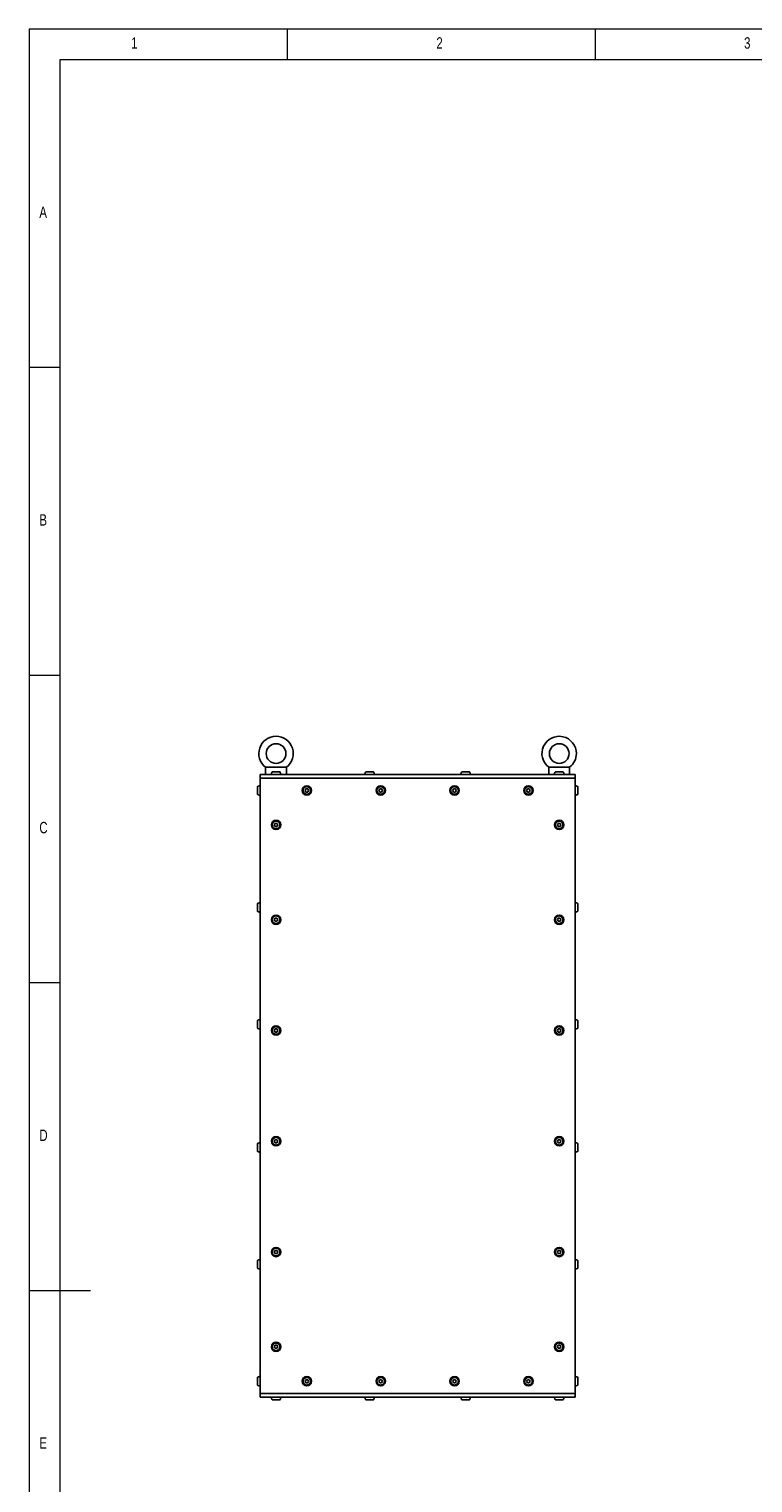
# Model space of a CAD drawing. Header units: millimetres. Extents: x 5 to 595, y 5 to 415.
# Tile 27 of 68: x 5 to 123, y 179 to 415. Entities that reach past the tile are written whole.
import ezdxf

# ---------------------------------------------------------------- set-up
doc = ezdxf.new("R2010")
doc.units = ezdxf.units.MM
doc.layers.add('NOTES', color=6, linetype='Continuous')
doc.layers.add('TRAIT-FORT', color=4, linetype='Continuous', lineweight=25)
doc.styles.add('SLDTEXTSTYLE0', font='TXT', dxfattribs={"width": 0.75})

msp = doc.modelspace()

# ---------------------------------------------------------------- linework, layer by layer
at = {"color": 7, "linetype": 'Continuous', "lineweight": 18}
for p, q in [((589, 415), (5, 415)), ((5, 415), (5, 5)), ((47, 410), (47, 415)), ((97, 415), (97, 410)), ((584, 410), (10, 410)), ((10, 410), (10, 10)), ((10, 360), (5, 360)), ((5, 310), (10, 310)), ((10, 260), (5, 260)), ((5, 210), (15, 210))]:
    msp.add_line(p, q, dxfattribs=at)
at = {"layer": 'TRAIT-FORT', "color": 4, "linetype": 'Continuous', "lineweight": 25}
for p, q in [((42.527, 293.8785), (42.527, 293.2785)), ((42.527, 293.8785), (93.727, 293.8785)), ((42.527, 293.2785), (93.727, 293.2785)), ((42.527, 293.2785), (42.527, 193.2785)), ((43.427, 295.0563), (43.427, 293.8785)), ((43.4357, 295.0785), (46.8184, 295.0785)), ((46.8184, 295.0785), (46.8261, 295.0563)), ((46.827, 293.8785), (46.827, 295.0563)), ((89.427, 295.0563), (89.427, 293.8785)), ((89.4357, 295.0785), (92.8184, 295.0785)), ((92.8184, 295.0785), (92.8261, 295.0563)), ((92.827, 293.8785), (92.827, 295.0563)), ((93.727, 293.8785), (93.727, 293.2785)), ((93.727, 193.2785), (93.727, 293.2785)), ((49.8384, 291.2785), (49.9827, 291.5285)), ((49.9827, 291.0285), (49.8384, 291.2785)), ((49.9827, 291.5285), (50.2714, 291.5285)), ((50.2713, 291.0285), (49.9827, 291.0285)), ((50.4157, 291.2785), (50.2713, 291.0285)), ((50.2714, 291.5285), (50.4157, 291.2785)), ((61.8384, 291.2785), (61.9827, 291.5285)), ((61.9827, 291.0285), (61.8384, 291.2785)), ((61.9827, 291.5285), (62.2714, 291.5285)), ((62.2713, 291.0285), (61.9827, 291.0285)), ((62.4157, 291.2785), (62.2713, 291.0285)), ((62.2714, 291.5285), (62.4157, 291.2785)), ((73.8384, 291.2785), (73.9827, 291.5285)), ((73.9827, 291.0285), (73.8384, 291.2785)), ((73.9827, 291.5285), (74.2714, 291.5285)), ((74.2713, 291.0285), (73.9827, 291.0285)), ((74.4157, 291.2785), (74.2713, 291.0285)), ((74.2714, 291.5285), (74.4157, 291.2785)), ((85.8384, 291.2785), (85.9827, 291.5285)), ((85.9827, 291.0285), (85.8384, 291.2785)), ((85.9827, 291.5285), (86.2714, 291.5285)), ((86.2713, 291.0285), (85.9827, 291.0285)), ((86.4157, 291.2785), (86.2713, 291.0285)), ((86.2714, 291.5285), (86.4157, 291.2785)), ((44.8384, 285.6785), (44.9827, 285.9285)), ((44.9827, 285.9285), (45.2714, 285.9285)), ((45.2714, 285.9285), (45.4157, 285.6785)), ((90.8384, 285.6785), (90.9827, 285.9285)), ((90.9827, 285.9285), (91.2714, 285.9285)), ((91.2714, 285.9285), (91.4157, 285.6785)), ((44.9827, 285.4285), (44.8384, 285.6785)), ((45.2713, 285.4285), (44.9827, 285.4285)), ((45.4157, 285.6785), (45.2713, 285.4285)), ((90.9827, 285.4285), (90.8384, 285.6785)), ((91.2713, 285.4285), (90.9827, 285.4285)), ((91.4157, 285.6785), (91.2713, 285.4285)), ((44.8384, 270.2785), (44.9827, 270.5285)), ((44.9827, 270.0285), (44.8384, 270.2785)), ((44.9827, 270.5285), (45.2714, 270.5285)), ((45.2713, 270.0285), (44.9827, 270.0285)), ((45.4157, 270.2785), (45.2713, 270.0285)), ((45.2714, 270.5285), (45.4157, 270.2785)), ((90.8384, 270.2785), (90.9827, 270.5285)), ((90.9827, 270.0285), (90.8384, 270.2785)), ((90.9827, 270.5285), (91.2714, 270.5285)), ((91.2713, 270.0285), (90.9827, 270.0285)), ((91.4157, 270.2785), (91.2713, 270.0285)), ((91.2714, 270.5285), (91.4157, 270.2785)), ((44.8384, 252.2785), (44.9827, 252.5285)), ((44.9827, 252.0285), (44.8384, 252.2785)), ((44.9827, 252.5285), (45.2714, 252.5285)), ((45.2713, 252.0285), (44.9827, 252.0285)), ((45.4157, 252.2785), (45.2713, 252.0285)), ((45.2714, 252.5285), (45.4157, 252.2785)), ((90.8384, 252.2785), (90.9827, 252.5285)), ((90.9827, 252.0285), (90.8384, 252.2785)), ((90.9827, 252.5285), (91.2714, 252.5285)), ((91.2713, 252.0285), (90.9827, 252.0285)), ((91.4157, 252.2785), (91.2713, 252.0285)), ((91.2714, 252.5285), (91.4157, 252.2785)), ((44.8384, 234.2785), (44.9827, 234.5285)), ((44.9827, 234.0285), (44.8384, 234.2785)), ((44.9827, 234.5285), (45.2714, 234.5285)), ((45.2713, 234.0285), (44.9827, 234.0285)), ((45.4157, 234.2785), (45.2713, 234.0285)), ((45.2714, 234.5285), (45.4157, 234.2785)), ((90.8384, 234.2785), (90.9827, 234.5285)), ((90.9827, 234.0285), (90.8384, 234.2785)), ((90.9827, 234.5285), (91.2714, 234.5285)), ((91.2713, 234.0285), (90.9827, 234.0285)), ((91.4157, 234.2785), (91.2713, 234.0285)), ((91.2714, 234.5285), (91.4157, 234.2785)), ((44.8384, 216.2785), (44.9827, 216.5285)), ((44.9827, 216.0285), (44.8384, 216.2785)), ((44.9827, 216.5285), (45.2714, 216.5285)), ((45.2713, 216.0285), (44.9827, 216.0285)), ((45.4157, 216.2785), (45.2713, 216.0285)), ((45.2714, 216.5285), (45.4157, 216.2785)), ((90.8384, 216.2785), (90.9827, 216.5285)), ((90.9827, 216.0285), (90.8384, 216.2785)), ((90.9827, 216.5285), (91.2714, 216.5285)), ((91.2713, 216.0285), (90.9827, 216.0285)), ((91.4157, 216.2785), (91.2713, 216.0285)), ((91.2714, 216.5285), (91.4157, 216.2785)), ((44.8384, 200.8785), (44.9827, 201.1285)), ((44.9827, 200.6285), (44.8384, 200.8785)), ((44.9827, 201.1285), (45.2714, 201.1285)), ((45.4157, 200.8785), (45.2713, 200.6285)), ((45.2714, 201.1285), (45.4157, 200.8785)), ((90.8384, 200.8785), (90.9827, 201.1285)), ((90.9827, 200.6285), (90.8384, 200.8785)), ((90.9827, 201.1285), (91.2714, 201.1285)), ((91.4157, 200.8785), (91.2713, 200.6285)), ((91.2714, 201.1285), (91.4157, 200.8785)), ((45.2713, 200.6285), (44.9827, 200.6285)), ((91.2713, 200.6285), (90.9827, 200.6285)), ((49.8384, 195.2785), (49.9827, 195.5285)), ((49.9827, 195.0285), (49.8384, 195.2785)), ((49.9827, 195.5285), (50.2714, 195.5285)), ((50.2713, 195.0285), (49.9827, 195.0285)), ((50.4157, 195.2785), (50.2713, 195.0285)), ((50.2714, 195.5285), (50.4157, 195.2785)), ((61.8384, 195.2785), (61.9827, 195.5285)), ((61.9827, 195.0285), (61.8384, 195.2785)), ((61.9827, 195.5285), (62.2714, 195.5285)), ((62.2713, 195.0285), (61.9827, 195.0285)), ((62.4157, 195.2785), (62.2713, 195.0285)), ((62.2714, 195.5285), (62.4157, 195.2785)), ((73.8384, 195.2785), (73.9827, 195.5285)), ((73.9827, 195.0285), (73.8384, 195.2785)), ((73.9827, 195.5285), (74.2714, 195.5285)), ((74.2713, 195.0285), (73.9827, 195.0285)), ((74.4157, 195.2785), (74.2713, 195.0285)), ((74.2714, 195.5285), (74.4157, 195.2785)), ((85.8384, 195.2785), (85.9827, 195.5285)), ((85.9827, 195.0285), (85.8384, 195.2785)), ((85.9827, 195.5285), (86.2714, 195.5285)), ((86.2713, 195.0285), (85.9827, 195.0285)), ((86.4157, 195.2785), (86.2713, 195.0285)), ((86.2714, 195.5285), (86.4157, 195.2785)), ((42.527, 193.2785), (42.527, 192.6785)), ((42.527, 193.2785), (93.727, 193.2785)), ((42.527, 192.6785), (93.727, 192.6785)), ((93.727, 193.2785), (93.727, 192.6785))]:
    msp.add_line(p, q, dxfattribs=at)
for centre in [(45.127, 297.2785), (91.127, 297.2785)]:
    msp.add_circle(centre, 1.6, dxfattribs=at)
for centre, radius, start, end in [((45.127, 297.2785), 2.8, 90, 232.60366), ((45.127, 297.2785), 2.8, 307.394642, 90), ((91.127, 297.2785), 2.8, 0, 232.605035), ((91.127, 297.2785), 2.8, 307.400278, 0), ((50.127, 291.2785), 0.76, 359.992195, 179.992195), ((50.127, 291.2785), 0.76, 179.992195, 359.992195), ((62.127, 291.2785), 0.76, 359.992195, 179.992195), ((62.127, 291.2785), 0.76, 179.992195, 359.992195), ((74.127, 291.2785), 0.76, 359.992195, 179.992195), ((74.127, 291.2785), 0.76, 179.992195, 359.992195), ((86.127, 291.2785), 0.76, 359.992195, 179.992195), ((86.127, 291.2785), 0.76, 179.992195, 359.992195), ((45.127, 285.6785), 0.76, 359.992195, 179.992195), ((91.127, 285.6785), 0.76, 359.992195, 179.992195), ((45.127, 285.6785), 0.76, 179.992195, 359.992195), ((91.127, 285.6785), 0.76, 179.992195, 359.992195), ((45.127, 270.2785), 0.76, 359.992195, 179.992195), ((45.127, 270.2785), 0.76, 179.992195, 359.992195), ((91.127, 270.2785), 0.76, 359.992195, 179.992195), ((91.127, 270.2785), 0.76, 179.992195, 359.992195), ((45.127, 252.2785), 0.76, 359.992195, 179.992195), ((91.127, 252.2785), 0.76, 359.992195, 179.992195), ((45.127, 252.2785), 0.76, 179.992195, 359.992195), ((91.127, 252.2785), 0.76, 179.992195, 359.992195), ((45.127, 234.2785), 0.76, 359.992195, 179.992195), ((45.127, 234.2785), 0.76, 179.992195, 359.992195), ((91.127, 234.2785), 0.76, 359.992195, 179.992195), ((91.127, 234.2785), 0.76, 179.992195, 359.992195), ((45.127, 216.2785), 0.76, 359.992195, 179.992195), ((45.127, 216.2785), 0.76, 179.992195, 359.992195), ((91.127, 216.2785), 0.76, 359.992195, 179.992195), ((91.127, 216.2785), 0.76, 179.992195, 359.992195), ((45.127, 200.8785), 0.76, 359.992195, 179.992195), ((45.127, 200.8785), 0.76, 179.992195, 359.992195), ((91.127, 200.8785), 0.76, 359.992195, 179.992195), ((91.127, 200.8785), 0.76, 179.992195, 359.992195), ((50.127, 195.2785), 0.76, 359.992195, 179.992195), ((50.127, 195.2785), 0.76, 179.992195, 359.992195), ((62.127, 195.2785), 0.76, 359.992195, 179.992195), ((62.127, 195.2785), 0.76, 179.992195, 359.992195), ((74.127, 195.2785), 0.76, 359.992195, 179.992195), ((74.127, 195.2785), 0.76, 179.992195, 359.992195), ((86.127, 195.2785), 0.76, 359.992195, 179.992195), ((86.127, 195.2785), 0.76, 179.992195, 359.992195)]:
    msp.add_arc(centre, radius, start, end, dxfattribs=at)
for points, knots in [([(43.428, 295.0563), (43.4276, 295.0554), (43.4248, 295.0471), (43.4305, 295.0637), (43.4357, 295.0785)], [0, 0, 0, 0, 0.10631995, 1, 1, 1, 1]), ([(44.5112, 294.3135), (44.4805, 294.2682), (44.4085, 294.1619), (44.3716, 294.0065), (44.368, 293.906), (44.367, 293.8785)], [0, 0, 0, 0, 0.35127841, 0.82260396, 1, 1, 1, 1]), ([(45.7463, 294.3185), (45.7464, 294.3185), (45.7495, 294.3185), (45.7186, 294.3185), (45.6151, 294.3185), (45.4543, 294.3185), (45.2572, 294.3185), (45.0453, 294.3185), (44.8427, 294.3185), (44.6717, 294.3185), (44.5537, 294.3185), (44.5113, 294.3185), (44.5091, 294.3185), (44.5088, 294.3185)], [0, 0, 0, 0, 0.0045838, 0.11349934, 0.22241402, 0.33133615, 0.44025186, 0.54917091, 0.65809226, 0.76701165, 0.87592329, 0.98484965, 1, 1, 1, 1]), ([(45.887, 293.8785), (45.8848, 293.9197), (45.8791, 294.0279), (45.8356, 294.1821), (45.7685, 294.2758), (45.7406, 294.3148)], [0, 0, 0, 0, 0.264490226, 0.69435214, 1, 1, 1, 1]), ([(59.7112, 294.3135), (59.6805, 294.2682), (59.6085, 294.1619), (59.5716, 294.0065), (59.568, 293.906), (59.567, 293.8785)], [0, 0, 0, 0, 0.35127841, 0.82260396, 1, 1, 1, 1]), ([(60.9463, 294.3185), (60.9464, 294.3185), (60.9495, 294.3185), (60.9186, 294.3185), (60.8151, 294.3185), (60.6543, 294.3185), (60.4572, 294.3185), (60.2453, 294.3185), (60.0427, 294.3185), (59.8717, 294.3185), (59.7537, 294.3185), (59.7113, 294.3185), (59.7091, 294.3185), (59.7088, 294.3185)], [0, 0, 0, 0, 0.0045838, 0.11349929, 0.22241393, 0.3313372, 0.44025286, 0.54917186, 0.65809168, 0.76701228, 0.875923, 0.98484972, 1, 1, 1, 1]), ([(61.087, 293.8785), (61.0848, 293.9197), (61.0791, 294.0279), (61.0356, 294.1821), (60.9685, 294.2758), (60.9406, 294.3148)], [0, 0, 0, 0, 0.26448931, 0.69434974, 1, 1, 1, 1]), ([(75.3112, 294.3135), (75.2805, 294.2682), (75.2085, 294.1619), (75.1716, 294.0065), (75.168, 293.906), (75.167, 293.8785)], [0, 0, 0, 0, 0.35127813, 0.8226041, 1, 1, 1, 1]), ([(76.5463, 294.3185), (76.5464, 294.3185), (76.5495, 294.3185), (76.5186, 294.3185), (76.4151, 294.3185), (76.2543, 294.3185), (76.0572, 294.3185), (75.8453, 294.3185), (75.6427, 294.3185), (75.4717, 294.3185), (75.3537, 294.3185), (75.3113, 294.3185), (75.3091, 294.3185), (75.3088, 294.3185)], [0, 0, 0, 0, 0.00458383, 0.11349932, 0.22241435, 0.33133643, 0.44025209, 0.54917109, 0.65809166, 0.76701226, 0.87592297, 0.98484969, 1, 1, 1, 1]), ([(76.687, 293.8785), (76.6848, 293.9197), (76.6791, 294.0279), (76.6356, 294.1821), (76.5685, 294.2758), (76.5406, 294.3148)], [0, 0, 0, 0, 0.26448975, 0.69434954, 1, 1, 1, 1]), ([(89.428, 295.0563), (89.4276, 295.0554), (89.4247, 295.0471), (89.4305, 295.0637), (89.4357, 295.0785)], [0, 0, 0, 0, 0.10631995, 1, 1, 1, 1]), ([(90.5112, 294.3135), (90.4805, 294.2682), (90.4085, 294.1619), (90.3716, 294.0065), (90.368, 293.906), (90.367, 293.8785)], [0, 0, 0, 0, 0.35127817, 0.82260414, 1, 1, 1, 1]), ([(91.7463, 294.3185), (91.7464, 294.3185), (91.7495, 294.3185), (91.7186, 294.3185), (91.6151, 294.3185), (91.4543, 294.3185), (91.2572, 294.3185), (91.0453, 294.3185), (90.8427, 294.3185), (90.6717, 294.3185), (90.5537, 294.3185), (90.5113, 294.3185), (90.5091, 294.3185), (90.5088, 294.3185)], [0, 0, 0, 0, 0.00458381, 0.11349931, 0.22241408, 0.33133666, 0.44025236, 0.54917127, 0.65809181, 0.76701215, 0.875923, 0.98484968, 1, 1, 1, 1]), ([(91.887, 293.8785), (91.8848, 293.9197), (91.8791, 294.0279), (91.8356, 294.1821), (91.7685, 294.2758), (91.7406, 294.3148)], [0, 0, 0, 0, 0.26448979, 0.69435003, 1, 1, 1, 1]), ([(42.527, 292.0385), (42.4517, 292.0322), (42.3455, 292.0232), (42.1977, 291.9677), (42.1284, 291.924), (42.0852, 291.8967)], [0, 0, 0, 0, 0.4785305, 0.67531265, 1, 1, 1, 1]), ([(42.087, 291.8936), (42.087, 291.895), (42.087, 291.906), (42.087, 291.8585), (42.087, 291.7513), (42.087, 291.5844), (42.087, 291.4302), (42.087, 291.3395), (42.087, 291.3178)], [0, 0, 0, 0, 0.03487244, 0.25863993, 0.48238265, 0.70613205, 0.92988147, 1, 1, 1, 1]), ([(42.087, 291.3178), (42.087, 291.2479), (42.087, 291.108), (42.087, 290.9157), (42.087, 290.7665), (42.087, 290.6731), (42.087, 290.6665), (42.087, 290.6635)], [0, 0, 0, 0, 0.20652538, 0.41304268, 0.6195776, 0.82610007, 1, 1, 1, 1]), ([(42.0874, 290.664), (42.1114, 290.6459), (42.1692, 290.6023), (42.2822, 290.5558), (42.4059, 290.5235), (42.4909, 290.52), (42.527, 290.5185)], [0, 0, 0, 0, 0.19060109, 0.45981975, 0.77047677, 1, 1, 1, 1]), ([(49.5074, 291.2786), (49.5142, 291.3483), (49.5279, 291.4876), (49.6348, 291.6731), (49.7921, 291.8141), (49.9885, 291.8947), (50.2002, 291.9058), (50.4038, 291.8462), (50.5761, 291.7226), (50.6978, 291.5491), (50.7419, 291.3912), (50.7504, 291.2309), (50.723, 291.0693), (50.6201, 290.884), (50.4617, 290.7429), (50.2656, 290.6624), (50.0538, 290.6512), (49.8503, 290.7108), (49.6779, 290.8344), (49.5567, 291.008), (49.511, 291.1658), (49.5081, 291.2569), (49.5074, 291.2786)], [0, 0, 0, 0, 0.05368627, 0.10737231, 0.16105851, 0.21474504, 0.26843089, 0.32211715, 0.37580379, 0.4294897, 0.48317589, 0.4999999, 0.55368617, 0.60737258, 0.66105878, 0.7147446, 0.76843122, 0.82211748, 0.87580349, 0.92948985, 0.98317603, 1, 1, 1, 1]), ([(61.5074, 291.2786), (61.5142, 291.3483), (61.5279, 291.4876), (61.6348, 291.6731), (61.7921, 291.8141), (61.9885, 291.8947), (62.2002, 291.9058), (62.4038, 291.8462), (62.5761, 291.7226), (62.6978, 291.5491), (62.7419, 291.3912), (62.7504, 291.2309), (62.723, 291.0693), (62.6201, 290.884), (62.4617, 290.7429), (62.2656, 290.6624), (62.0538, 290.6512), (61.8503, 290.7108), (61.6779, 290.8344), (61.5567, 291.008), (61.511, 291.1658), (61.5081, 291.2569), (61.5074, 291.2786)], [0, 0, 0, 0, 0.05368629, 0.10737234, 0.16105857, 0.21474512, 0.26843099, 0.32211727, 0.3758033, 0.42948967, 0.48317588, 0.49999985, 0.55368601, 0.60737244, 0.66105866, 0.7147445, 0.76843114, 0.82211742, 0.87580344, 0.92948982, 0.98317602, 1, 1, 1, 1]), ([(73.5074, 291.2786), (73.5142, 291.3483), (73.5279, 291.4876), (73.6348, 291.6731), (73.7921, 291.8141), (73.9885, 291.8947), (74.2002, 291.9058), (74.4038, 291.8462), (74.5761, 291.7226), (74.6978, 291.5491), (74.7419, 291.3912), (74.7504, 291.2309), (74.723, 291.0693), (74.6201, 290.884), (74.4617, 290.7429), (74.2656, 290.6624), (74.0538, 290.6512), (73.8503, 290.7108), (73.6779, 290.8344), (73.5567, 291.008), (73.511, 291.1658), (73.5081, 291.2569), (73.5074, 291.2786)], [0, 0, 0, 0, 0.05368622, 0.10737246, 0.16105868, 0.21474487, 0.26843111, 0.32211739, 0.37580341, 0.42948978, 0.48317598, 0.49999996, 0.55368618, 0.60737241, 0.66105863, 0.71474482, 0.76843107, 0.82211734, 0.87580368, 0.92948983, 0.98317603, 1, 1, 1, 1]), ([(85.5074, 291.2786), (85.5142, 291.3483), (85.5279, 291.4876), (85.6348, 291.6731), (85.7921, 291.8141), (85.9885, 291.8947), (86.2002, 291.9058), (86.4038, 291.8462), (86.5761, 291.7226), (86.6978, 291.5491), (86.7419, 291.3912), (86.7504, 291.2309), (86.723, 291.0693), (86.6201, 290.884), (86.4617, 290.7429), (86.2656, 290.6624), (86.0538, 290.6512), (85.8503, 290.7108), (85.6779, 290.8344), (85.5567, 291.008), (85.511, 291.1658), (85.5081, 291.2569), (85.5074, 291.2786)], [0, 0, 0, 0, 0.05368624, 0.10737246, 0.16105868, 0.21474486, 0.2684311, 0.32211737, 0.37580355, 0.4294898, 0.48317603, 0.5, 0.55368623, 0.60737246, 0.66105868, 0.71474486, 0.7684311, 0.82211737, 0.87580355, 0.9294898, 0.98317602, 1, 1, 1, 1]), ([(94.1686, 291.8917), (94.144, 291.9103), (94.0855, 291.9544), (93.9719, 292.0012), (93.8481, 292.0336), (93.7631, 292.037), (93.727, 292.0385)], [0, 0, 0, 0, 0.194613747, 0.462498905, 0.771615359, 1, 1, 1, 1]), ([(93.727, 290.5185), (93.8026, 290.5244), (93.9093, 290.5328), (94.0555, 290.5912), (94.1324, 290.6272), (94.1712, 290.662), (94.1717, 290.6624)], [0, 0, 0, 0, 0.47494258, 0.67025161, 0.99602932, 1, 1, 1, 1]), ([(94.167, 291.3178), (94.167, 291.3869), (94.167, 291.525), (94.167, 291.7041), (94.167, 291.8318), (94.167, 291.8972), (94.167, 291.8913), (94.167, 291.8894)], [0, 0, 0, 0, 0.22380964, 0.4476205, 0.67142245, 0.89523305, 1, 1, 1, 1]), ([(94.167, 290.6676), (94.167, 290.6661), (94.167, 290.6619), (94.167, 290.7316), (94.167, 290.8632), (94.167, 291.0448), (94.167, 291.205), (94.167, 291.2961), (94.167, 291.3178)], [0, 0, 0, 0, 0.10980606, 0.31617917, 0.52255478, 0.72894061, 0.93532479, 1, 1, 1, 1]), ([(44.5073, 285.6786), (44.5142, 285.7483), (44.5279, 285.8876), (44.6348, 286.0731), (44.7921, 286.2141), (44.9885, 286.2947), (45.2002, 286.3058), (45.4038, 286.2462), (45.5761, 286.1226), (45.6978, 285.9491), (45.7419, 285.7912), (45.7504, 285.6309), (45.723, 285.4693), (45.6201, 285.284), (45.4617, 285.1429), (45.2656, 285.0624), (45.0538, 285.0512), (44.8503, 285.1108), (44.6779, 285.2344), (44.5567, 285.408), (44.511, 285.5658), (44.5081, 285.6569), (44.5073, 285.6786)], [0, 0, 0, 0, 0.05368627, 0.10737273, 0.16105889, 0.21474471, 0.26843134, 0.3221176, 0.37580365, 0.42949, 0.48317616, 0.50000014, 0.55368641, 0.60737242, 0.66105864, 0.71474518, 0.76843103, 0.82211729, 0.87580391, 0.92948981, 0.98317597, 1, 1, 1, 1]), ([(90.5074, 285.6786), (90.5142, 285.7483), (90.5279, 285.8876), (90.6348, 286.0731), (90.7921, 286.2141), (90.9885, 286.2947), (91.2002, 286.3058), (91.4038, 286.2462), (91.5761, 286.1226), (91.6978, 285.9491), (91.7419, 285.7912), (91.7504, 285.6309), (91.723, 285.4693), (91.6201, 285.284), (91.4617, 285.1429), (91.2656, 285.0624), (91.0538, 285.0512), (90.8503, 285.1108), (90.6779, 285.2344), (90.5567, 285.408), (90.511, 285.5658), (90.5081, 285.6569), (90.5074, 285.6786)], [0, 0, 0, 0, 0.05368622, 0.1073725, 0.16105868, 0.21474491, 0.26843114, 0.32211737, 0.37580363, 0.42948984, 0.48317605, 0.50000004, 0.55368626, 0.60737246, 0.66105871, 0.71474493, 0.76843116, 0.82211738, 0.87580359, 0.92948981, 0.98317601, 1, 1, 1, 1]), ([(42.527, 273.0385), (42.4517, 273.0322), (42.3455, 273.0232), (42.1977, 272.9677), (42.1284, 272.924), (42.0852, 272.8967)], [0, 0, 0, 0, 0.47853045, 0.67531276, 1, 1, 1, 1]), ([(42.087, 272.8936), (42.087, 272.895), (42.087, 272.906), (42.087, 272.8585), (42.087, 272.7513), (42.087, 272.5844), (42.087, 272.4302), (42.087, 272.3395), (42.087, 272.3178)], [0, 0, 0, 0, 0.03487244, 0.25863961, 0.48238196, 0.70613125, 0.92988029, 1, 1, 1, 1]), ([(42.087, 272.3178), (42.087, 272.2479), (42.087, 272.108), (42.087, 271.9157), (42.087, 271.7665), (42.087, 271.6731), (42.087, 271.6665), (42.087, 271.6635)], [0, 0, 0, 0, 0.20652406, 0.41304207, 0.61957765, 0.82609997, 1, 1, 1, 1]), ([(94.1686, 272.8917), (94.144, 272.9103), (94.0855, 272.9544), (93.9719, 273.0012), (93.8481, 273.0336), (93.7631, 273.037), (93.727, 273.0385)], [0, 0, 0, 0, 0.19461351, 0.46249849, 0.77161544, 1, 1, 1, 1]), ([(94.167, 272.3178), (94.167, 272.3869), (94.167, 272.525), (94.167, 272.7041), (94.167, 272.8318), (94.167, 272.8972), (94.167, 272.8913), (94.167, 272.8894)], [0, 0, 0, 0, 0.223809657, 0.447621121, 0.671422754, 0.895233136, 1, 1, 1, 1]), ([(94.167, 271.6676), (94.167, 271.6661), (94.167, 271.6619), (94.167, 271.7316), (94.167, 271.8632), (94.167, 272.0448), (94.167, 272.205), (94.167, 272.2961), (94.167, 272.3178)], [0, 0, 0, 0, 0.10980611, 0.31617912, 0.5225552, 0.72894099, 0.93532503, 1, 1, 1, 1]), ([(42.0874, 271.664), (42.1114, 271.6459), (42.1692, 271.6023), (42.2822, 271.5558), (42.4059, 271.5235), (42.4909, 271.52), (42.527, 271.5185)], [0, 0, 0, 0, 0.19060085, 0.45981953, 0.7704765, 1, 1, 1, 1]), ([(44.5073, 270.2786), (44.5142, 270.3483), (44.5279, 270.4876), (44.6348, 270.6731), (44.7921, 270.8141), (44.9885, 270.8947), (45.2002, 270.9058), (45.4038, 270.8462), (45.5761, 270.7226), (45.6978, 270.5491), (45.7419, 270.3912), (45.7504, 270.2309), (45.723, 270.0693), (45.6201, 269.884), (45.4617, 269.7429), (45.2656, 269.6624), (45.0538, 269.6512), (44.8503, 269.7108), (44.6779, 269.8344), (44.5567, 270.008), (44.511, 270.1658), (44.5081, 270.2569), (44.5073, 270.2786)], [0, 0, 0, 0, 0.05368617, 0.10737254, 0.16105889, 0.2147447, 0.26843131, 0.32211752, 0.3758035, 0.42949016, 0.48317622, 0.50000001, 0.55368656, 0.60737256, 0.66105865, 0.71474518, 0.76843102, 0.82211722, 0.87580384, 0.92948973, 0.98317617, 1, 1, 1, 1]), ([(90.5074, 270.2786), (90.5142, 270.3483), (90.5279, 270.4876), (90.6348, 270.6731), (90.7921, 270.8141), (90.9885, 270.8947), (91.2002, 270.9058), (91.4038, 270.8462), (91.5761, 270.7226), (91.6978, 270.5491), (91.7419, 270.3912), (91.7504, 270.2309), (91.723, 270.0693), (91.6201, 269.884), (91.4617, 269.7429), (91.2656, 269.6624), (91.0538, 269.6512), (90.8503, 269.7108), (90.6779, 269.8344), (90.5567, 270.008), (90.511, 270.1658), (90.5081, 270.2569), (90.5074, 270.2786)], [0, 0, 0, 0, 0.05368612, 0.10737231, 0.16105868, 0.2147449, 0.26843111, 0.32211729, 0.37580348, 0.42949001, 0.48317611, 0.49999991, 0.55368641, 0.6073726, 0.66105872, 0.71474494, 0.76843115, 0.82211732, 0.87580352, 0.92948973, 0.9831762, 1, 1, 1, 1]), ([(93.727, 271.5185), (93.8026, 271.5244), (93.9093, 271.5328), (94.0555, 271.5912), (94.1324, 271.6272), (94.1712, 271.662), (94.1717, 271.6624)], [0, 0, 0, 0, 0.4749435, 0.6702529, 0.99603069, 1, 1, 1, 1]), ([(42.527, 254.0385), (42.4517, 254.0322), (42.3455, 254.0232), (42.1977, 253.9677), (42.1284, 253.924), (42.0852, 253.8967)], [0, 0, 0, 0, 0.47852992, 0.67531312, 1, 1, 1, 1]), ([(42.087, 253.8936), (42.087, 253.895), (42.087, 253.906), (42.087, 253.8585), (42.087, 253.7513), (42.087, 253.5844), (42.087, 253.4302), (42.087, 253.3395), (42.087, 253.3178)], [0, 0, 0, 0, 0.03487234, 0.25864008, 0.48238384, 0.70613369, 0.9298833, 1, 1, 1, 1]), ([(42.087, 253.3178), (42.087, 253.2479), (42.087, 253.108), (42.087, 252.9157), (42.087, 252.7665), (42.087, 252.6731), (42.087, 252.6665), (42.087, 252.6635)], [0, 0, 0, 0, 0.20652662, 0.41304291, 0.61957706, 0.8261003, 1, 1, 1, 1]), ([(44.5073, 252.2786), (44.5142, 252.3483), (44.5279, 252.4876), (44.6348, 252.6731), (44.7921, 252.8141), (44.9885, 252.8947), (45.2002, 252.9058), (45.4038, 252.8462), (45.5761, 252.7226), (45.6978, 252.5491), (45.7419, 252.3912), (45.7504, 252.2309), (45.723, 252.0693), (45.6201, 251.884), (45.4617, 251.7429), (45.2656, 251.6624), (45.0538, 251.6512), (44.8503, 251.7108), (44.6779, 251.8344), (44.5567, 252.008), (44.511, 252.1658), (44.5081, 252.2569), (44.5073, 252.2786)], [0, 0, 0, 0, 0.05368615, 0.10737285, 0.16105918, 0.21474498, 0.26843155, 0.32211763, 0.3758036, 0.42949024, 0.48317665, 0.50000006, 0.55368697, 0.60737262, 0.66105895, 0.71474546, 0.76843126, 0.82211734, 0.87580394, 0.92949014, 0.98317655, 1, 1, 1, 1]), ([(90.5074, 252.2786), (90.5142, 252.3483), (90.5279, 252.4876), (90.6348, 252.6731), (90.7921, 252.8141), (90.9885, 252.8947), (91.2002, 252.9058), (91.4038, 252.8462), (91.5761, 252.7226), (91.6978, 252.5491), (91.7419, 252.3912), (91.7504, 252.2309), (91.723, 252.0693), (91.6201, 251.884), (91.4617, 251.7429), (91.2656, 251.6624), (91.0538, 251.6512), (90.8503, 251.7108), (90.6779, 251.8344), (90.5567, 252.008), (90.511, 252.1658), (90.5081, 252.2569), (90.5074, 252.2786)], [0, 0, 0, 0, 0.0536861, 0.10737262, 0.16105897, 0.21474518, 0.26843135, 0.3221174, 0.37580358, 0.42949009, 0.48317655, 0.49999996, 0.55368682, 0.60737266, 0.66105901, 0.71474522, 0.7684314, 0.82211744, 0.87580362, 0.92949013, 0.98317659, 1, 1, 1, 1]), ([(94.1686, 253.8917), (94.144, 253.9103), (94.0855, 253.9544), (93.9719, 254.0012), (93.8481, 254.0336), (93.7631, 254.037), (93.727, 254.0385)], [0, 0, 0, 0, 0.19461521, 0.46249878, 0.77161556, 1, 1, 1, 1]), ([(94.167, 253.3178), (94.167, 253.3869), (94.167, 253.525), (94.167, 253.7041), (94.167, 253.8318), (94.167, 253.8972), (94.167, 253.8913), (94.167, 253.8894)], [0, 0, 0, 0, 0.223810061, 0.447620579, 0.671421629, 0.895232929, 1, 1, 1, 1]), ([(94.167, 252.6676), (94.167, 252.6661), (94.167, 252.6619), (94.167, 252.7316), (94.167, 252.8632), (94.167, 253.0448), (94.167, 253.205), (94.167, 253.2961), (94.167, 253.3178)], [0, 0, 0, 0, 0.10980589, 0.31617849, 0.52255322, 0.72893861, 0.93532368, 1, 1, 1, 1]), ([(42.0874, 252.664), (42.1114, 252.6459), (42.1692, 252.6023), (42.2822, 252.5558), (42.4059, 252.5235), (42.4909, 252.52), (42.527, 252.5185)], [0, 0, 0, 0, 0.19060226, 0.45982165, 0.77047722, 1, 1, 1, 1]), ([(93.727, 252.5185), (93.8026, 252.5244), (93.9093, 252.5328), (94.0555, 252.5912), (94.1325, 252.6271), (94.1712, 252.662), (94.1717, 252.6624)], [0, 0, 0, 0, 0.47494179, 0.67024957, 0.99602651, 1, 1, 1, 1]), ([(42.527, 234.0385), (42.4517, 234.0322), (42.3455, 234.0232), (42.1977, 233.9677), (42.1284, 233.924), (42.0852, 233.8967)], [0, 0, 0, 0, 0.47853098, 0.6753124, 1, 1, 1, 1]), ([(42.087, 233.8936), (42.087, 233.895), (42.087, 233.906), (42.087, 233.8585), (42.087, 233.7513), (42.087, 233.5844), (42.087, 233.4302), (42.087, 233.3395), (42.087, 233.3178)], [0, 0, 0, 0, 0.03487226, 0.25863873, 0.48238194, 0.70613124, 0.92988029, 1, 1, 1, 1]), ([(44.5073, 234.2786), (44.5142, 234.3483), (44.5279, 234.4876), (44.6348, 234.6731), (44.7921, 234.8141), (44.9885, 234.8947), (45.2002, 234.9058), (45.4038, 234.8462), (45.5761, 234.7226), (45.6978, 234.5491), (45.7419, 234.3912), (45.7504, 234.2309), (45.723, 234.0693), (45.6201, 233.884), (45.4617, 233.7429), (45.2656, 233.6624), (45.0538, 233.6512), (44.8503, 233.7108), (44.6779, 233.8344), (44.5567, 234.008), (44.511, 234.1658), (44.5081, 234.2569), (44.5073, 234.2786)], [0, 0, 0, 0, 0.05368619, 0.10737292, 0.16105878, 0.21474433, 0.26843097, 0.32211709, 0.37580355, 0.42948897, 0.48317542, 0.50000037, 0.55368656, 0.60737158, 0.66105846, 0.71474472, 0.7684306, 0.82211672, 0.8758038, 0.92949003, 0.98317501, 1, 1, 1, 1]), ([(90.5074, 234.2786), (90.5142, 234.3483), (90.5279, 234.4876), (90.6348, 234.6731), (90.7921, 234.8141), (90.9885, 234.8947), (91.2002, 234.9058), (91.4038, 234.8462), (91.5761, 234.7226), (91.6978, 234.5491), (91.7419, 234.3912), (91.7504, 234.2309), (91.723, 234.0693), (91.6201, 233.884), (91.4617, 233.7429), (91.2656, 233.6624), (91.0538, 233.6512), (90.8503, 233.7108), (90.6779, 233.8344), (90.5567, 234.008), (90.511, 234.1658), (90.5081, 234.2569), (90.5074, 234.2786)], [0, 0, 0, 0, 0.05368614, 0.10737269, 0.16105857, 0.21474452, 0.26843078, 0.32211686, 0.37580353, 0.42948882, 0.48317531, 0.50000027, 0.55368641, 0.60737162, 0.66105852, 0.71474447, 0.76843073, 0.82211681, 0.87580348, 0.92949003, 0.98317504, 1, 1, 1, 1]), ([(94.1686, 233.8917), (94.144, 233.9103), (94.0855, 233.9544), (93.9719, 234.0012), (93.8481, 234.0336), (93.7631, 234.037), (93.727, 234.0385)], [0, 0, 0, 0, 0.1946121, 0.46249635, 0.77161542, 1, 1, 1, 1]), ([(94.167, 233.3178), (94.167, 233.3869), (94.167, 233.525), (94.167, 233.7041), (94.167, 233.8318), (94.167, 233.8972), (94.167, 233.8913), (94.167, 233.8894)], [0, 0, 0, 0, 0.2238099, 0.44762295, 0.67142187, 0.895233, 1, 1, 1, 1]), ([(42.087, 233.3178), (42.087, 233.2479), (42.087, 233.108), (42.087, 232.9157), (42.087, 232.7665), (42.087, 232.6731), (42.087, 232.6665), (42.087, 232.6635)], [0, 0, 0, 0, 0.20652417, 0.41304362, 0.61957615, 0.82609988, 1, 1, 1, 1]), ([(42.0874, 232.664), (42.1114, 232.6459), (42.1692, 232.6023), (42.2822, 232.5558), (42.4059, 232.5235), (42.4909, 232.52), (42.527, 232.5185)], [0, 0, 0, 0, 0.19059892, 0.45982129, 0.77047732, 1, 1, 1, 1]), ([(93.727, 232.5185), (93.8026, 232.5244), (93.9093, 232.5328), (94.0555, 232.5912), (94.1325, 232.6271), (94.1712, 232.662), (94.1717, 232.6624)], [0, 0, 0, 0, 0.47494327, 0.67025166, 0.99602649, 1, 1, 1, 1]), ([(94.167, 232.6676), (94.167, 232.6661), (94.167, 232.6619), (94.167, 232.7316), (94.167, 232.8632), (94.167, 233.0448), (94.167, 233.205), (94.167, 233.2961), (94.167, 233.3178)], [0, 0, 0, 0, 0.10980621, 0.31618042, 0.52255762, 0.7289436, 0.9353235, 1, 1, 1, 1]), ([(42.527, 215.0385), (42.4517, 215.0322), (42.3455, 215.0232), (42.1977, 214.9677), (42.1284, 214.924), (42.0852, 214.8967)], [0, 0, 0, 0, 0.47853098, 0.6753124, 1, 1, 1, 1]), ([(44.5073, 216.2786), (44.5142, 216.3483), (44.5279, 216.4876), (44.6348, 216.6731), (44.7921, 216.8141), (44.9885, 216.8947), (45.2002, 216.9058), (45.4038, 216.8462), (45.5761, 216.7226), (45.6978, 216.5491), (45.7419, 216.3912), (45.7504, 216.2309), (45.723, 216.0693), (45.6201, 215.884), (45.4617, 215.7429), (45.2656, 215.6624), (45.0538, 215.6512), (44.8503, 215.7108), (44.6779, 215.8344), (44.5567, 216.008), (44.511, 216.1658), (44.5081, 216.2569), (44.5073, 216.2786)], [0, 0, 0, 0, 0.05368617, 0.10737288, 0.16105871, 0.21474482, 0.26843136, 0.32211746, 0.37580389, 0.42948929, 0.48317572, 0.49999913, 0.55368681, 0.6073718, 0.66105866, 0.71474489, 0.76843075, 0.82211685, 0.87580391, 0.92949012, 0.98317655, 1, 1, 1, 1]), ([(90.5074, 216.2786), (90.5142, 216.3483), (90.5279, 216.4876), (90.6348, 216.6731), (90.7921, 216.8141), (90.9885, 216.8947), (91.2002, 216.9058), (91.4038, 216.8462), (91.5761, 216.7226), (91.6978, 216.5491), (91.7419, 216.3912), (91.7504, 216.2309), (91.723, 216.0693), (91.6201, 215.884), (91.4617, 215.7429), (91.2656, 215.6624), (91.0538, 215.6512), (90.8503, 215.7108), (90.6779, 215.8344), (90.5567, 216.008), (90.511, 216.1658), (90.5081, 216.2569), (90.5074, 216.2786)], [0, 0, 0, 0, 0.053686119, 0.107372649, 0.1610585, 0.214745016, 0.268431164, 0.32211723, 0.375803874, 0.429489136, 0.48317561, 0.499999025, 0.55368666, 0.607371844, 0.661058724, 0.71474465, 0.768430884, 0.822116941, 0.87580359, 0.929490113, 0.983176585, 1, 1, 1, 1]), ([(94.1686, 214.8917), (94.144, 214.9103), (94.0855, 214.9544), (93.9719, 215.0012), (93.8481, 215.0336), (93.7631, 215.037), (93.727, 215.0385)], [0, 0, 0, 0, 0.1946121, 0.46249635, 0.77161542, 1, 1, 1, 1]), ([(42.087, 214.8936), (42.087, 214.895), (42.087, 214.906), (42.087, 214.8585), (42.087, 214.7513), (42.087, 214.5844), (42.087, 214.4302), (42.087, 214.3395), (42.087, 214.3178)], [0, 0, 0, 0, 0.03487226, 0.25863873, 0.48238194, 0.70613124, 0.92988029, 1, 1, 1, 1]), ([(42.087, 214.3178), (42.087, 214.2479), (42.087, 214.108), (42.087, 213.9157), (42.087, 213.7665), (42.087, 213.6731), (42.087, 213.6665), (42.087, 213.6635)], [0, 0, 0, 0, 0.20652417, 0.41304362, 0.61957615, 0.82609988, 1, 1, 1, 1]), ([(42.0874, 213.664), (42.1114, 213.6459), (42.1692, 213.6023), (42.2822, 213.5558), (42.4059, 213.5235), (42.4909, 213.52), (42.527, 213.5185)], [0, 0, 0, 0, 0.19059892, 0.45982129, 0.77047732, 1, 1, 1, 1]), ([(93.727, 213.5185), (93.8026, 213.5244), (93.9093, 213.5328), (94.0555, 213.5912), (94.1325, 213.6271), (94.1712, 213.662), (94.1717, 213.6624)], [0, 0, 0, 0, 0.47494327, 0.67025166, 0.99602649, 1, 1, 1, 1]), ([(94.167, 214.3178), (94.167, 214.3869), (94.167, 214.525), (94.167, 214.7041), (94.167, 214.8318), (94.167, 214.8972), (94.167, 214.8913), (94.167, 214.8894)], [0, 0, 0, 0, 0.2238099, 0.44762295, 0.67142187, 0.895233, 1, 1, 1, 1]), ([(94.167, 213.6676), (94.167, 213.6661), (94.167, 213.6619), (94.167, 213.7316), (94.167, 213.8632), (94.167, 214.0448), (94.167, 214.205), (94.167, 214.2961), (94.167, 214.3178)], [0, 0, 0, 0, 0.10980607, 0.31618001, 0.5225532, 0.72894395, 0.93532358, 1, 1, 1, 1]), ([(44.5073, 200.8786), (44.5142, 200.9483), (44.5279, 201.0876), (44.6348, 201.2731), (44.7921, 201.4141), (44.9885, 201.4947), (45.2002, 201.5058), (45.4038, 201.4462), (45.5761, 201.3226), (45.6978, 201.1491), (45.7419, 200.9912), (45.7504, 200.8309), (45.723, 200.6693), (45.6201, 200.4839), (45.4617, 200.3429), (45.2656, 200.2624), (45.0538, 200.2512), (44.8503, 200.3108), (44.6779, 200.4344), (44.5567, 200.608), (44.511, 200.7658), (44.5081, 200.8569), (44.5073, 200.8786)], [0, 0, 0, 0, 0.05368619, 0.10737158, 0.16105846, 0.214744, 0.26843065, 0.32211677, 0.37580323, 0.4294899, 0.48317488, 0.49999983, 0.55368602, 0.60737238, 0.66105824, 0.71474449, 0.76843038, 0.82211649, 0.87580358, 0.92948855, 0.98317501, 1, 1, 1, 1]), ([(90.5074, 200.8786), (90.5142, 200.9483), (90.5279, 201.0876), (90.6348, 201.2731), (90.7921, 201.4141), (90.9885, 201.4947), (91.2002, 201.5058), (91.4038, 201.4462), (91.5761, 201.3226), (91.6978, 201.1491), (91.7419, 200.9912), (91.7504, 200.8309), (91.723, 200.6693), (91.6201, 200.4839), (91.4617, 200.3429), (91.2656, 200.2624), (91.0538, 200.2512), (90.8503, 200.3108), (90.6779, 200.4344), (90.5567, 200.608), (90.511, 200.7658), (90.5081, 200.8569), (90.5074, 200.8786)], [0, 0, 0, 0, 0.05368614, 0.10737135, 0.16105825, 0.2147442, 0.26843045, 0.32211654, 0.37580321, 0.42948975, 0.48317477, 0.49999973, 0.55368587, 0.60737242, 0.6610583, 0.71474425, 0.76843051, 0.82211659, 0.87580326, 0.92948855, 0.98317504, 1, 1, 1, 1]), ([(42.527, 196.0385), (42.4517, 196.0322), (42.3455, 196.0232), (42.1977, 195.9677), (42.1284, 195.924), (42.0852, 195.8967)], [0, 0, 0, 0, 0.47853098, 0.6753124, 1, 1, 1, 1]), ([(42.087, 195.8936), (42.087, 195.895), (42.087, 195.906), (42.087, 195.8585), (42.087, 195.7513), (42.087, 195.5844), (42.087, 195.4302), (42.087, 195.3395), (42.087, 195.3178)], [0, 0, 0, 0, 0.03487226, 0.25863873, 0.48238194, 0.70613124, 0.92988029, 1, 1, 1, 1]), ([(42.087, 195.3178), (42.087, 195.2479), (42.087, 195.108), (42.087, 194.9157), (42.087, 194.7665), (42.087, 194.6731), (42.087, 194.6665), (42.087, 194.6635)], [0, 0, 0, 0, 0.20652417, 0.41304362, 0.61957615, 0.82609988, 1, 1, 1, 1]), ([(42.0874, 194.664), (42.1114, 194.6459), (42.1692, 194.6023), (42.2822, 194.5558), (42.4059, 194.5235), (42.4909, 194.52), (42.527, 194.5185)], [0, 0, 0, 0, 0.19059892, 0.45982129, 0.77047732, 1, 1, 1, 1]), ([(49.5074, 195.2786), (49.5142, 195.3483), (49.5279, 195.4876), (49.6348, 195.6731), (49.7921, 195.8141), (49.9885, 195.8947), (50.2002, 195.9058), (50.4038, 195.8462), (50.5761, 195.7226), (50.6978, 195.5491), (50.7419, 195.3912), (50.7504, 195.2309), (50.723, 195.0693), (50.6201, 194.884), (50.4617, 194.7429), (50.2656, 194.6623), (50.0538, 194.6512), (49.8503, 194.7108), (49.6779, 194.8344), (49.5567, 195.008), (49.511, 195.1658), (49.5081, 195.2569), (49.5074, 195.2786)], [0, 0, 0, 0, 0.05368616, 0.10737115, 0.161058, 0.21474423, 0.26843009, 0.32211618, 0.37580323, 0.42948944, 0.48317439, 0.49999937, 0.55368554, 0.60737224, 0.66105807, 0.71474418, 0.76843072, 0.82211681, 0.87580324, 0.92948863, 0.98317506, 1, 1, 1, 1]), ([(61.5074, 195.2786), (61.5142, 195.3483), (61.5279, 195.4876), (61.6348, 195.6731), (61.7921, 195.8141), (61.9885, 195.8947), (62.2002, 195.9058), (62.4038, 195.8462), (62.5761, 195.7226), (62.6978, 195.5491), (62.7419, 195.3912), (62.7504, 195.2309), (62.723, 195.0693), (62.6201, 194.884), (62.4617, 194.7429), (62.2656, 194.6623), (62.0538, 194.6512), (61.8503, 194.7108), (61.6779, 194.8344), (61.5567, 195.008), (61.511, 195.1658), (61.5081, 195.2569), (61.5074, 195.2786)], [0, 0, 0, 0, 0.05368618, 0.10737119, 0.16105806, 0.21474431, 0.26843018, 0.32211629, 0.37580274, 0.42948941, 0.48317438, 0.49999933, 0.55368538, 0.6073721, 0.66105795, 0.71474407, 0.76843063, 0.82211675, 0.87580319, 0.9294886, 0.98317505, 1, 1, 1, 1]), ([(73.5074, 195.2786), (73.5142, 195.3483), (73.5279, 195.4876), (73.6348, 195.6731), (73.7921, 195.8141), (73.9885, 195.8947), (74.2002, 195.9058), (74.4038, 195.8462), (74.5761, 195.7226), (74.6978, 195.5491), (74.7419, 195.3912), (74.7504, 195.2309), (74.723, 195.0693), (74.6201, 194.884), (74.4617, 194.7429), (74.2656, 194.6623), (74.0538, 194.6512), (73.8503, 194.7108), (73.6779, 194.8344), (73.5567, 195.008), (73.511, 195.1658), (73.5081, 195.2569), (73.5074, 195.2786)], [0, 0, 0, 0, 0.05368611, 0.1073713, 0.16105817, 0.21474406, 0.26843031, 0.32211641, 0.37580286, 0.42948952, 0.48317448, 0.49999943, 0.55368554, 0.60737208, 0.66105792, 0.71474439, 0.76843056, 0.82211667, 0.87580343, 0.92948861, 0.98317505, 1, 1, 1, 1]), ([(85.5074, 195.2786), (85.5142, 195.3483), (85.5279, 195.4876), (85.6348, 195.6731), (85.7921, 195.8141), (85.9885, 195.8947), (86.2002, 195.9058), (86.4038, 195.8462), (86.5761, 195.7226), (86.6978, 195.5491), (86.7419, 195.3912), (86.7504, 195.2309), (86.723, 195.0693), (86.6201, 194.884), (86.4617, 194.7429), (86.2656, 194.6623), (86.0538, 194.6512), (85.8503, 194.7108), (85.6779, 194.8344), (85.5567, 195.008), (85.511, 195.1658), (85.5081, 195.2569), (85.5074, 195.2786)], [0, 0, 0, 0, 0.05368612, 0.10737131, 0.16105817, 0.21474405, 0.2684303, 0.3221164, 0.37580299, 0.42948954, 0.48317452, 0.49999948, 0.5536856, 0.60737213, 0.66105797, 0.71474443, 0.7684306, 0.8221167, 0.8758033, 0.92948859, 0.98317505, 1, 1, 1, 1]), ([(94.1686, 195.8917), (94.144, 195.9103), (94.0855, 195.9544), (93.9719, 196.0012), (93.8481, 196.0336), (93.7631, 196.037), (93.727, 196.0385)], [0, 0, 0, 0, 0.1946121, 0.46249635, 0.77161542, 1, 1, 1, 1]), ([(93.727, 194.5185), (93.8026, 194.5244), (93.9093, 194.5328), (94.0555, 194.5912), (94.1325, 194.6271), (94.1712, 194.662), (94.1717, 194.6624)], [0, 0, 0, 0, 0.47494327, 0.67025166, 0.99602649, 1, 1, 1, 1]), ([(94.167, 195.3178), (94.167, 195.3869), (94.167, 195.525), (94.167, 195.7041), (94.167, 195.8318), (94.167, 195.8972), (94.167, 195.8913), (94.167, 195.8894)], [0, 0, 0, 0, 0.2238099, 0.44762295, 0.67142187, 0.895233, 1, 1, 1, 1]), ([(94.167, 194.6676), (94.167, 194.6661), (94.167, 194.6619), (94.167, 194.7316), (94.167, 194.8632), (94.167, 195.0448), (94.167, 195.205), (94.167, 195.2961), (94.167, 195.3178)], [0, 0, 0, 0, 0.10980598, 0.31617977, 0.52255281, 0.72893837, 0.93532363, 1, 1, 1, 1]), ([(44.367, 192.6785), (44.3692, 192.6373), (44.3749, 192.5291), (44.4185, 192.3747), (44.4858, 192.2808), (44.5138, 192.2417)], [0, 0, 0, 0, 0.264157, 0.69345695, 1, 1, 1, 1]), ([(44.5074, 192.2385), (44.5133, 192.2385), (44.5251, 192.2385), (44.6293, 192.2385), (44.7847, 192.2385), (44.98, 192.2385), (45.1915, 192.2385), (45.396, 192.2385), (45.5694, 192.2385), (45.6957, 192.2385), (45.7356, 192.2385), (45.7499, 192.2385), (45.7457, 192.2385), (45.7452, 192.2385)], [0, 0, 0, 0, 0.10685591, 0.21372149, 0.32058527, 0.42744506, 0.53430801, 0.64117065, 0.74802878, 0.85489208, 0.96175093, 0.99524112, 1, 1, 1, 1]), ([(45.7413, 192.2409), (45.7726, 192.2871), (45.8452, 192.3941), (45.8824, 192.5505), (45.886, 192.651), (45.887, 192.6785)], [0, 0, 0, 0, 0.35547871, 0.82375245, 1, 1, 1, 1]), ([(59.567, 192.6785), (59.5692, 192.6373), (59.5749, 192.5291), (59.6185, 192.3747), (59.6858, 192.2808), (59.7138, 192.2417)], [0, 0, 0, 0, 0.26415791, 0.69345934, 1, 1, 1, 1]), ([(59.7074, 192.2385), (59.7133, 192.2385), (59.7251, 192.2385), (59.8293, 192.2385), (59.9847, 192.2385), (60.18, 192.2385), (60.3915, 192.2385), (60.596, 192.2385), (60.7694, 192.2385), (60.8957, 192.2385), (60.9356, 192.2385), (60.9499, 192.2385), (60.9457, 192.2385), (60.9452, 192.2385)], [0, 0, 0, 0, 0.10685594, 0.21372156, 0.32058537, 0.4274452, 0.53430819, 0.64117086, 0.74802903, 0.85489237, 0.96175081, 0.99524112, 1, 1, 1, 1]), ([(60.9413, 192.2409), (60.9726, 192.2871), (61.0452, 192.3941), (61.0824, 192.5505), (61.086, 192.651), (61.087, 192.6785)], [0, 0, 0, 0, 0.35547871, 0.82375245, 1, 1, 1, 1]), ([(75.167, 192.6785), (75.1692, 192.6373), (75.1749, 192.5291), (75.2185, 192.3747), (75.2858, 192.2808), (75.3138, 192.2417)], [0, 0, 0, 0, 0.26415789, 0.69345794, 1, 1, 1, 1]), ([(75.3074, 192.2385), (75.3133, 192.2385), (75.3251, 192.2385), (75.4293, 192.2385), (75.5847, 192.2385), (75.78, 192.2385), (75.9915, 192.2385), (76.196, 192.2385), (76.3694, 192.2385), (76.4957, 192.2385), (76.5356, 192.2385), (76.5499, 192.2385), (76.5457, 192.2385), (76.5452, 192.2385)], [0, 0, 0, 0, 0.10685605, 0.21372167, 0.32058548, 0.4274446, 0.53430758, 0.64117025, 0.74802904, 0.85489237, 0.96175082, 0.99524112, 1, 1, 1, 1]), ([(76.5413, 192.2409), (76.5726, 192.2871), (76.6452, 192.3941), (76.6824, 192.5505), (76.686, 192.651), (76.687, 192.6785)], [0, 0, 0, 0, 0.35547842, 0.82375259, 1, 1, 1, 1]), ([(90.367, 192.6785), (90.3692, 192.6373), (90.3749, 192.5291), (90.4185, 192.3747), (90.4858, 192.2808), (90.5138, 192.2417)], [0, 0, 0, 0, 0.26415768, 0.69345776, 1, 1, 1, 1]), ([(90.5074, 192.2385), (90.5133, 192.2385), (90.5251, 192.2385), (90.6293, 192.2385), (90.7847, 192.2385), (90.98, 192.2385), (91.1915, 192.2385), (91.396, 192.2385), (91.5694, 192.2385), (91.6957, 192.2385), (91.7356, 192.2385), (91.7499, 192.2385), (91.7457, 192.2385), (91.7452, 192.2385)], [0, 0, 0, 0, 0.10685599, 0.2137215, 0.32058543, 0.42744479, 0.53430755, 0.64117033, 0.74802879, 0.85489235, 0.9617509, 0.99524116, 1, 1, 1, 1]), ([(91.7413, 192.2409), (91.7726, 192.2871), (91.8452, 192.3941), (91.8824, 192.5505), (91.886, 192.651), (91.887, 192.6785)], [0, 0, 0, 0, 0.35547804, 0.8237525, 1, 1, 1, 1])]:
    msp.add_open_spline(points, degree=3, knots=knots, dxfattribs=at)

# ---------------------------------------------------------------- texts
at = {"layer": 'NOTES', "color": 211, "char_height": 1.8521, "attachment_point": 1, "style": 'SLDTEXTSTYLE0'}
for s, insert in [('1', (21.5833, 413.668)), ('2', (71.1667, 413.668)), ('3', (121.1667, 413.668)), ('A', (6.6667, 386.168)), ('B', (6.6667, 336.168)), ('C', (6.6667, 286.168)), ('D', (6.6667, 236.168)), ('E', (6.6667, 186.168))]:
    msp.add_mtext(s, dxfattribs=dict(at, insert=insert))

doc.saveas('drawing.dxf')
